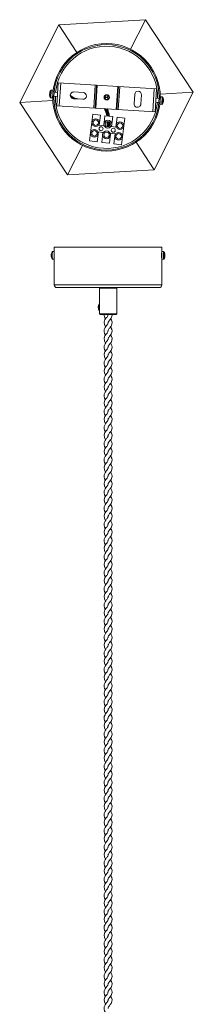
# Model space of a CAD drawing. Header units: millimetres. Extents: x -48 to 82, y -1411 to 58.
# Tile 2 of 2: x -48 to 81, y -675 to 58. Entities that reach past the tile are written whole.
import ezdxf

# ---------------------------------------------------------------- set-up
doc = ezdxf.new("R2010")
doc.units = ezdxf.units.MM

msp = doc.modelspace()

# ---------------------------------------------------------------- linework, layer by layer
at = {"color": 7, "linetype": 'Continuous', "lineweight": 15}
for p, q in [((-19.44, 54.02), (-48.47, -3.74)), ((45.09, 57.76), (-19.44, 54.02)), ((-5.9, 33.43), (-19.44, 54.02)), ((34.03, 35.74), (45.09, 57.76)), ((80.6, 3.74), (45.09, 57.76)), ((-19.8, 10.69), (-20.82, -6.28)), ((53.32, 6.26), (-19.8, 10.69)), ((-18, 10.58), (-19.03, -6.39)), ((6.63, -7.94), (7.65, 9.02)), ((8.65, 8.96), (7.62, -8)), ((9.15, 8.93), (8.12, -8.03)), ((23.35, -8.96), (24.37, 8.01)), ((23.84, -8.99), (24.87, 7.98)), ((25.87, 7.92), (24.84, -9.05)), ((-26.25, 2.19), (-26.09, 2.2)), ((-26.05, 2.9), (-26.21, 2.93)), ((-26.15, 1.24), (-26.16, 1.23)), ((-26, 3.87), (-25.99, 3.86)), ((-23.69, 5.21), (-25.04, 5.29)), ((-24.03, -0.38), (-23.69, 5.21)), ((-23.95, 0.92), (-23.92, 0.92)), ((-23.93, 0.42), (-23.93, 0.42)), ((-23.74, 3.91), (-23.77, 3.91)), ((-23.69, 4.41), (-23.69, 4.41)), ((-23.12, 0.87), (-20.4, 0.7)), ((-20.22, 3.7), (-22.94, 3.86)), ((-1.19, 3.55), (-8.18, 3.97)), ((37.05, 2.24), (36.62, -4.75)), ((41.61, -5.05), (42.04, 1.94)), ((50.5, -10.6), (51.52, 6.37)), ((51.57, -54.02), (80.6, 3.74)), ((52.29, -10.71), (53.32, 6.26)), ((56.16, 0.38), (55.82, -5.21)), ((56, 2.31), (80.6, 3.74)), ((57.51, 0.3), (56.16, 0.38)), ((-23.87, -2.31), (-48.47, -3.74)), ((-48.47, -3.74), (-12.96, -57.76)), ((-25.37, -0.3), (-24.03, -0.38)), ((-20.82, -6.28), (52.29, -10.71)), ((-8.48, -1.02), (-1.5, -1.44)), ((-6.01, -1), (-4.99, -1.23)), ((52.72, -3.72), (55.08, -3.86)), ((55.26, -0.87), (52.9, -0.73)), ((55.82, -5.21), (57.17, -5.29)), ((55.88, -3.91), (55.9, -3.91)), ((56.08, -0.92), (56.06, -0.92)), ((58.18, -3), (58.33, -3.03)), ((58.35, -2.78), (58.19, -2.76)), ((58.36, -2.09), (58.39, -2.09)), ((3.45, -32.4), (5.89, -12.55)), ((11.64, -13.26), (5.89, -12.55)), ((10.73, -20.7), (11.64, -13.26)), ((14.92, -13.66), (14, -21.1)), ((20.67, -14.37), (14.92, -13.66)), ((19.76, -21.81), (20.67, -14.37)), ((10.73, -20.7), (14, -21.1)), ((16.97, -21.79), (16.58, -21.56)), ((16.75, -21.37), (17.33, -21.3)), ((18.01, -21.4), (18.28, -21.55)), ((18.49, -21.32), (18.59, -18.73)), ((19.76, -21.81), (23.04, -22.21)), ((23.95, -14.77), (23.04, -22.21)), ((29.71, -15.47), (23.95, -14.77)), ((27.27, -35.33), (29.71, -15.47)), ((9.21, -33.11), (10.12, -25.67)), ((13.4, -26.07), (10.12, -25.67)), ((13.4, -26.07), (12.48, -33.51)), ((18.24, -34.22), (19.15, -26.77)), ((22.43, -27.18), (19.15, -26.77)), ((21.51, -34.62), (22.43, -27.18)), ((-1.89, -35.74), (-12.96, -57.76)), ((3.45, -32.4), (9.21, -33.11)), ((12.48, -33.51), (18.24, -34.22)), ((21.51, -34.62), (27.27, -35.33)), ((38.04, -33.43), (51.57, -54.02)), ((-12.96, -57.76), (51.57, -54.02)), ((-24.38, -115.02), (-24.37, -115.01)), ((-22.78, -114.82), (-24.05, -114.82)), ((-22.78, -111.57), (-22.78, -139.57)), ((-22.78, -111.57), (57.22, -111.57)), ((58.49, -114.82), (57.15, -114.82)), ((57.22, -114.82), (57.22, -111.57)), ((59.53, -117.15), (59.46, -117.16)), ((-24.05, -120.42), (-22.78, -120.42)), ((57.15, -120.42), (58.49, -120.42)), ((57.22, -139.57), (57.22, -120.42)), ((58.82, -120.24), (58.82, -120.23)), ((59.28, -117.82), (59.55, -117.84)), ((59.51, -118.09), (59.29, -118.06)), ((55.22, -141.57), (-20.78, -141.57)), ((10.77, -142.07), (10.77, -161.07)), ((23.67, -161.07), (23.67, -142.07)), ((23.17, -161.57), (11.27, -161.57))]:
    msp.add_line(p, q, dxfattribs=at)
at = {"color": 8, "linetype": 'Continuous', "lineweight": 15}
for p, q in [((-25.67, -0.11), (-25.35, 5.14)), ((-25.37, -0.3), (-25.04, 5.29)), ((57.51, 0.3), (57.17, -5.29)), ((57.8, 0.11), (57.49, -5.14)), ((-5.74, -1.07), (-5.12, -1.22)), ((18.04, -18.26), (18.01, -21.4)), ((18.49, -18.62), (18.4, -21.62)), ((-22.78, -139.57), (57.22, -139.57)), ((23.67, -142.07), (10.77, -142.07)), ((10.77, -161.07), (23.67, -161.07))]:
    msp.add_line(p, q, dxfattribs=at)
at = {"color": 7, "linetype": 'Continuous', "lineweight": 15, "flags": 128}
for points in [[(14.98, -0.92), (15.23, -0.44), (15.62, -0.11), (16.07, 0), (16.52, -0.11), (16.9, -0.44), (17.16, -0.93), (17.23, -1.22)], [(17.22, 1.2), (17.16, 0.93), (16.9, 0.44), (16.52, 0.11), (16.07, 0), (15.62, 0.11), (15.23, 0.44), (14.99, 0.9)], [(14.33, -8.41), (14.93, -9.39), (15, -9.56)], [(17.29, -10.01), (16.74, -8.66), (16.66, -8.55)], [(16.58, -18.05), (16.6, -18.72), (16.51, -21.48)], [(16.58, -21.56), (16.54, -21.53), (16.51, -21.5), (16.51, -21.47), (16.52, -21.44), (16.56, -21.42), (16.61, -21.4), (16.68, -21.38), (16.75, -21.37)], [(-22.79, -117.62), (-22.79, -117.05), (-22.78, -116.73)], [(-22.78, -118.51), (-22.79, -118.2), (-22.79, -117.62)], [(17.22, -167.82), (17.22, -167.88), (17.14, -168.23), (17.01, -168.51), (16.81, -168.85), (16.53, -169.26), (16.19, -169.71), (15.53, -170.55), (15, -171.32), (14.36, -172.8), (14.26, -174.34), (14.69, -175.74), (15.1, -176.46), (15.37, -176.82)], [(17.23, -161.82), (17.23, -161.75), (17.27, -161.57)], [(17.23, -173.82), (17.23, -173.75), (17.31, -173.4), (17.43, -173.12), (17.63, -172.78), (17.92, -172.37), (18.26, -171.92), (18.91, -171.08), (19.44, -170.31), (20.09, -168.84), (20.19, -167.29), (19.75, -165.89), (19.35, -165.18), (19.08, -164.81)], [(17.28, -167.82), (17.26, -167.53), (17.34, -167.32), (17.47, -167.05), (17.75, -166.61), (18.03, -166.23), (18.4, -165.74), (19.44, -164.31), (19.84, -163.55), (20.22, -162.05), (20.15, -161.57)], [(17.28, -179.82), (17.26, -179.53), (17.34, -179.32), (17.47, -179.05), (17.75, -178.61), (18.03, -178.23), (18.4, -177.74), (19.44, -176.31), (19.84, -175.55), (20.22, -174.05), (20.02, -172.55), (19.34, -171.16), (19.09, -170.82)], [(17.22, -179.82), (17.22, -179.88), (17.14, -180.23), (17.01, -180.51), (16.81, -180.85), (16.53, -181.26), (16.19, -181.71), (15.53, -182.55), (15, -183.32), (14.36, -184.8), (14.26, -186.34), (14.69, -187.74), (15.1, -188.46), (15.37, -188.82)], [(17.23, -185.82), (17.23, -185.75), (17.31, -185.4), (17.43, -185.12), (17.63, -184.78), (17.92, -184.37), (18.26, -183.92), (18.91, -183.08), (19.44, -182.31), (20.09, -180.84), (20.19, -179.29), (19.75, -177.89), (19.35, -177.18), (19.08, -176.81)], [(17.28, -191.82), (17.26, -191.53), (17.34, -191.32), (17.47, -191.05), (17.75, -190.61), (18.03, -190.23), (18.4, -189.74), (19.44, -188.31), (19.84, -187.55), (20.22, -186.05), (20.02, -184.55), (19.34, -183.16), (19.09, -182.82)], [(17.23, -197.82), (17.23, -197.75), (17.31, -197.4), (17.43, -197.12), (17.63, -196.78), (17.92, -196.37), (18.26, -195.92), (18.91, -195.08), (19.44, -194.31), (20.09, -192.84), (20.19, -191.29), (19.75, -189.89), (19.35, -189.18), (19.08, -188.81)], [(17.22, -191.82), (17.22, -191.88), (17.14, -192.23), (17.01, -192.51), (16.81, -192.85), (16.53, -193.26), (16.19, -193.71), (15.53, -194.55), (15, -195.32), (14.36, -196.8), (14.26, -198.34), (14.69, -199.74), (15.1, -200.46), (15.37, -200.82)], [(17.28, -203.82), (17.26, -203.53), (17.34, -203.32), (17.47, -203.05), (17.75, -202.61), (18.03, -202.23), (18.4, -201.74), (19.44, -200.31), (19.84, -199.55), (20.22, -198.05), (20.02, -196.55), (19.34, -195.16), (19.09, -194.82)], [(17.22, -203.82), (17.22, -203.88), (17.14, -204.23), (17.01, -204.51), (16.81, -204.85), (16.53, -205.26), (16.19, -205.71), (15.53, -206.55), (15, -207.32), (14.36, -208.8), (14.26, -210.34), (14.69, -211.74), (15.1, -212.46), (15.37, -212.82)], [(17.23, -209.82), (17.23, -209.75), (17.31, -209.4), (17.43, -209.12), (17.63, -208.78), (17.92, -208.37), (18.26, -207.92), (18.91, -207.08), (19.44, -206.31), (20.09, -204.84), (20.19, -203.29), (19.75, -201.89), (19.35, -201.18), (19.08, -200.81)], [(17.28, -215.82), (17.26, -215.53), (17.34, -215.32), (17.47, -215.05), (17.75, -214.61), (18.03, -214.23), (18.4, -213.74), (19.44, -212.31), (19.84, -211.55), (20.22, -210.05), (20.02, -208.55), (19.34, -207.16), (19.09, -206.82)], [(17.22, -215.82), (17.22, -215.88), (17.14, -216.23), (17.01, -216.51), (16.81, -216.85), (16.53, -217.26), (16.19, -217.71), (15.53, -218.55), (15, -219.32), (14.36, -220.8), (14.26, -222.34), (14.69, -223.74), (15.1, -224.46), (15.37, -224.82)], [(17.23, -221.82), (17.23, -221.75), (17.31, -221.4), (17.43, -221.12), (17.63, -220.78), (17.92, -220.37), (18.26, -219.92), (18.91, -219.08), (19.44, -218.31), (20.09, -216.84), (20.19, -215.29), (19.75, -213.89), (19.35, -213.18), (19.08, -212.81)], [(17.28, -227.82), (17.26, -227.53), (17.34, -227.32), (17.47, -227.05), (17.75, -226.61), (18.03, -226.23), (18.4, -225.74), (19.44, -224.31), (19.84, -223.55), (20.22, -222.05), (20.02, -220.55), (19.34, -219.16), (19.09, -218.82)], [(17.23, -233.82), (17.23, -233.75), (17.31, -233.4), (17.43, -233.12), (17.63, -232.78), (17.92, -232.37), (18.26, -231.92), (18.91, -231.08), (19.44, -230.31), (20.09, -228.84), (20.19, -227.29), (19.75, -225.89), (19.35, -225.18), (19.08, -224.81)], [(17.22, -227.82), (17.22, -227.88), (17.14, -228.23), (17.01, -228.51), (16.81, -228.85), (16.53, -229.26), (16.19, -229.71), (15.53, -230.55), (15, -231.32), (14.36, -232.8), (14.26, -234.34), (14.69, -235.74), (15.1, -236.46), (15.37, -236.82)], [(17.28, -239.82), (17.26, -239.53), (17.34, -239.32), (17.47, -239.05), (17.75, -238.61), (18.03, -238.23), (18.4, -237.74), (19.44, -236.31), (19.84, -235.55), (20.22, -234.05), (20.02, -232.55), (19.34, -231.16), (19.09, -230.82)], [(17.22, -239.82), (17.22, -239.88), (17.14, -240.23), (17.01, -240.51), (16.81, -240.85), (16.53, -241.26), (16.19, -241.71), (15.53, -242.55), (15, -243.32), (14.36, -244.8), (14.26, -246.34), (14.69, -247.74), (15.1, -248.46), (15.37, -248.82)], [(17.23, -245.82), (17.23, -245.75), (17.31, -245.4), (17.43, -245.12), (17.63, -244.78), (17.92, -244.37), (18.26, -243.92), (18.91, -243.08), (19.44, -242.31), (20.09, -240.84), (20.19, -239.29), (19.75, -237.89), (19.35, -237.18), (19.08, -236.81)], [(17.23, -257.82), (17.23, -257.75), (17.31, -257.4), (17.43, -257.12), (17.63, -256.78), (17.92, -256.37), (18.26, -255.92), (18.91, -255.08), (19.44, -254.31), (20.09, -252.84), (20.19, -251.29), (19.75, -249.89), (19.35, -249.18), (19.08, -248.81)], [(17.28, -251.82), (17.26, -251.53), (17.34, -251.32), (17.47, -251.05), (17.75, -250.61), (18.03, -250.23), (18.4, -249.74), (19.44, -248.31), (19.84, -247.55), (20.22, -246.05), (20.02, -244.55), (19.34, -243.16), (19.09, -242.82)], [(17.22, -251.82), (17.22, -251.88), (17.14, -252.23), (17.01, -252.51), (16.81, -252.85), (16.53, -253.26), (16.19, -253.71), (15.53, -254.55), (15, -255.32), (14.36, -256.8), (14.26, -258.34), (14.69, -259.74), (15.1, -260.46), (15.37, -260.82)], [(17.28, -263.82), (17.26, -263.53), (17.34, -263.32), (17.47, -263.05), (17.75, -262.61), (18.03, -262.23), (18.4, -261.74), (19.44, -260.31), (19.84, -259.55), (20.22, -258.05), (20.02, -256.55), (19.34, -255.16), (19.09, -254.82)], [(17.23, -269.82), (17.23, -269.75), (17.31, -269.4), (17.43, -269.12), (17.63, -268.78), (17.92, -268.37), (18.26, -267.92), (18.91, -267.08), (19.44, -266.31), (20.09, -264.84), (20.19, -263.29), (19.75, -261.89), (19.35, -261.18), (19.08, -260.81)], [(17.22, -263.82), (17.22, -263.88), (17.14, -264.23), (17.01, -264.51), (16.81, -264.85), (16.53, -265.26), (16.19, -265.71), (15.53, -266.55), (15, -267.32), (14.36, -268.8), (14.26, -270.34), (14.69, -271.74), (15.1, -272.46), (15.37, -272.82)], [(17.28, -275.82), (17.26, -275.53), (17.34, -275.32), (17.47, -275.05), (17.75, -274.61), (18.03, -274.23), (18.4, -273.74), (19.44, -272.31), (19.84, -271.55), (20.22, -270.05), (20.02, -268.55), (19.34, -267.16), (19.09, -266.82)], [(17.22, -275.82), (17.22, -275.88), (17.14, -276.23), (17.01, -276.51), (16.81, -276.85), (16.53, -277.26), (16.19, -277.71), (15.53, -278.55), (15, -279.32), (14.36, -280.8), (14.26, -282.34), (14.69, -283.74), (15.1, -284.46), (15.37, -284.82)], [(17.23, -281.82), (17.23, -281.75), (17.31, -281.4), (17.43, -281.12), (17.63, -280.78), (17.92, -280.37), (18.26, -279.92), (18.91, -279.08), (19.44, -278.31), (20.09, -276.84), (20.19, -275.29), (19.75, -273.89), (19.35, -273.18), (19.08, -272.81)], [(17.23, -293.82), (17.23, -293.75), (17.31, -293.4), (17.43, -293.12), (17.63, -292.78), (17.92, -292.37), (18.26, -291.92), (18.91, -291.08), (19.44, -290.31), (20.09, -288.84), (20.19, -287.29), (19.75, -285.89), (19.35, -285.18), (19.08, -284.81)], [(17.28, -287.82), (17.26, -287.53), (17.34, -287.32), (17.47, -287.05), (17.75, -286.61), (18.03, -286.23), (18.4, -285.74), (19.44, -284.31), (19.84, -283.55), (20.22, -282.05), (20.02, -280.55), (19.34, -279.16), (19.09, -278.82)], [(17.22, -287.82), (17.22, -287.88), (17.14, -288.23), (17.01, -288.51), (16.81, -288.85), (16.53, -289.26), (16.19, -289.71), (15.53, -290.55), (15, -291.32), (14.36, -292.8), (14.26, -294.34), (14.69, -295.74), (15.1, -296.46), (15.37, -296.82)], [(17.28, -299.82), (17.26, -299.53), (17.34, -299.32), (17.47, -299.05), (17.75, -298.61), (18.03, -298.23), (18.4, -297.74), (19.44, -296.31), (19.84, -295.55), (20.22, -294.05), (20.02, -292.55), (19.34, -291.16), (19.09, -290.82)], [(17.22, -299.82), (17.22, -299.88), (17.14, -300.23), (17.01, -300.51), (16.81, -300.85), (16.53, -301.26), (16.19, -301.71), (15.53, -302.55), (15, -303.32), (14.36, -304.8), (14.26, -306.34), (14.69, -307.74), (15.1, -308.46), (15.37, -308.82)], [(17.23, -305.82), (17.23, -305.75), (17.31, -305.4), (17.43, -305.12), (17.63, -304.78), (17.92, -304.37), (18.26, -303.92), (18.91, -303.08), (19.44, -302.31), (20.09, -300.84), (20.19, -299.29), (19.75, -297.89), (19.35, -297.18), (19.08, -296.81)], [(17.28, -311.82), (17.26, -311.53), (17.34, -311.32), (17.47, -311.05), (17.75, -310.61), (18.03, -310.23), (18.4, -309.74), (19.44, -308.31), (19.84, -307.55), (20.22, -306.05), (20.02, -304.55), (19.34, -303.16), (19.09, -302.82)], [(17.22, -311.82), (17.22, -311.88), (17.14, -312.23), (17.01, -312.51), (16.81, -312.85), (16.53, -313.26), (16.19, -313.71), (15.53, -314.55), (15, -315.32), (14.36, -316.8), (14.26, -318.34), (14.69, -319.74), (15.1, -320.46), (15.37, -320.82)], [(17.23, -317.82), (17.23, -317.75), (17.31, -317.4), (17.43, -317.12), (17.63, -316.78), (17.92, -316.37), (18.26, -315.92), (18.91, -315.08), (19.44, -314.31), (20.09, -312.84), (20.19, -311.29), (19.75, -309.89), (19.35, -309.18), (19.08, -308.81)], [(17.28, -323.82), (17.26, -323.53), (17.34, -323.32), (17.47, -323.05), (17.75, -322.61), (18.03, -322.23), (18.4, -321.74), (19.44, -320.31), (19.84, -319.55), (20.22, -318.05), (20.02, -316.55), (19.34, -315.16), (19.09, -314.82)], [(17.23, -329.82), (17.23, -329.75), (17.31, -329.4), (17.43, -329.12), (17.63, -328.78), (17.92, -328.37), (18.26, -327.92), (18.91, -327.08), (19.44, -326.31), (20.09, -324.84), (20.19, -323.29), (19.75, -321.89), (19.35, -321.18), (19.08, -320.81)], [(17.22, -323.82), (17.22, -323.88), (17.14, -324.23), (17.01, -324.51), (16.81, -324.85), (16.53, -325.26), (16.19, -325.71), (15.53, -326.55), (15, -327.32), (14.36, -328.8), (14.26, -330.34), (14.69, -331.74), (15.1, -332.46), (15.37, -332.82)], [(17.28, -335.82), (17.26, -335.53), (17.34, -335.32), (17.47, -335.05), (17.75, -334.61), (18.03, -334.23), (18.4, -333.74), (19.44, -332.31), (19.84, -331.55), (20.22, -330.05), (20.02, -328.55), (19.34, -327.16), (19.09, -326.82)], [(17.22, -335.82), (17.22, -335.88), (17.14, -336.23), (17.01, -336.51), (16.81, -336.85), (16.53, -337.26), (16.19, -337.71), (15.53, -338.55), (15, -339.32), (14.36, -340.8), (14.26, -342.34), (14.69, -343.74), (15.1, -344.46), (15.37, -344.82)], [(17.23, -341.82), (17.23, -341.75), (17.31, -341.4), (17.43, -341.12), (17.63, -340.78), (17.92, -340.37), (18.26, -339.92), (18.91, -339.08), (19.44, -338.31), (20.09, -336.84), (20.19, -335.29), (19.75, -333.89), (19.35, -333.18), (19.08, -332.81)], [(17.28, -347.82), (17.26, -347.53), (17.34, -347.32), (17.47, -347.05), (17.75, -346.61), (18.03, -346.23), (18.4, -345.74), (19.44, -344.31), (19.84, -343.55), (20.22, -342.05), (20.02, -340.55), (19.34, -339.16), (19.09, -338.82)], [(17.22, -347.82), (17.22, -347.88), (17.14, -348.23), (17.01, -348.51), (16.81, -348.85), (16.53, -349.26), (16.19, -349.71), (15.53, -350.55), (15, -351.32), (14.36, -352.8), (14.26, -354.34), (14.69, -355.74), (15.1, -356.46), (15.37, -356.82)], [(17.23, -353.82), (17.23, -353.75), (17.31, -353.4), (17.43, -353.12), (17.63, -352.78), (17.92, -352.37), (18.26, -351.92), (18.91, -351.08), (19.44, -350.31), (20.09, -348.84), (20.19, -347.29), (19.75, -345.89), (19.35, -345.18), (19.08, -344.81)], [(17.28, -359.82), (17.26, -359.53), (17.34, -359.32), (17.47, -359.05), (17.75, -358.61), (18.03, -358.23), (18.4, -357.74), (19.44, -356.31), (19.84, -355.55), (20.22, -354.05), (20.02, -352.55), (19.34, -351.16), (19.09, -350.82)], [(17.23, -365.82), (17.23, -365.75), (17.31, -365.4), (17.43, -365.12), (17.63, -364.78), (17.92, -364.37), (18.26, -363.92), (18.91, -363.08), (19.44, -362.31), (20.09, -360.84), (20.19, -359.29), (19.75, -357.89), (19.35, -357.18), (19.08, -356.81)], [(17.22, -359.82), (17.22, -359.88), (17.14, -360.23), (17.01, -360.51), (16.81, -360.85), (16.53, -361.26), (16.19, -361.71), (15.53, -362.55), (15, -363.32), (14.36, -364.8), (14.26, -366.34), (14.69, -367.74), (15.1, -368.46), (15.37, -368.82)], [(17.28, -371.82), (17.26, -371.53), (17.34, -371.32), (17.47, -371.05), (17.75, -370.61), (18.03, -370.23), (18.4, -369.74), (19.44, -368.31), (19.84, -367.55), (20.22, -366.05), (20.02, -364.55), (19.34, -363.16), (19.09, -362.82)], [(17.22, -371.82), (17.22, -371.88), (17.14, -372.23), (17.01, -372.51), (16.81, -372.85), (16.53, -373.26), (16.19, -373.71), (15.53, -374.55), (15, -375.32), (14.36, -376.8), (14.26, -378.34), (14.69, -379.74), (15.1, -380.46), (15.37, -380.82)], [(17.23, -377.82), (17.23, -377.75), (17.31, -377.4), (17.43, -377.12), (17.63, -376.78), (17.92, -376.37), (18.26, -375.92), (18.91, -375.08), (19.44, -374.31), (20.09, -372.84), (20.19, -371.29), (19.75, -369.89), (19.35, -369.18), (19.08, -368.81)], [(17.23, -389.82), (17.23, -389.75), (17.31, -389.4), (17.43, -389.12), (17.63, -388.78), (17.92, -388.37), (18.26, -387.92), (18.91, -387.08), (19.44, -386.31), (20.09, -384.84), (20.19, -383.29), (19.75, -381.89), (19.35, -381.18), (19.08, -380.81)], [(17.28, -383.82), (17.26, -383.53), (17.34, -383.32), (17.47, -383.05), (17.75, -382.61), (18.03, -382.23), (18.4, -381.74), (19.44, -380.31), (19.84, -379.55), (20.22, -378.05), (20.02, -376.55), (19.34, -375.16), (19.09, -374.82)], [(17.22, -383.82), (17.22, -383.88), (17.14, -384.23), (17.01, -384.51), (16.81, -384.85), (16.53, -385.26), (16.19, -385.71), (15.53, -386.55), (15, -387.32), (14.36, -388.8), (14.26, -390.34), (14.69, -391.74), (15.1, -392.46), (15.37, -392.82)], [(17.28, -395.82), (17.26, -395.53), (17.34, -395.32), (17.47, -395.05), (17.75, -394.61), (18.03, -394.23), (18.4, -393.74), (19.44, -392.31), (19.84, -391.55), (20.22, -390.05), (20.02, -388.55), (19.34, -387.16), (19.09, -386.82)], [(17.23, -401.82), (17.23, -401.75), (17.31, -401.4), (17.43, -401.12), (17.63, -400.78), (17.92, -400.37), (18.26, -399.92), (18.91, -399.08), (19.44, -398.31), (20.09, -396.84), (20.19, -395.29), (19.75, -393.89), (19.35, -393.18), (19.08, -392.81)], [(17.22, -395.82), (17.22, -395.88), (17.14, -396.23), (17.01, -396.51), (16.81, -396.85), (16.53, -397.26), (16.19, -397.71), (15.53, -398.55), (15, -399.32), (14.36, -400.8), (14.26, -402.34), (14.69, -403.74), (15.1, -404.46), (15.37, -404.82)], [(17.28, -407.82), (17.26, -407.53), (17.34, -407.32), (17.47, -407.05), (17.75, -406.61), (18.03, -406.23), (18.4, -405.74), (19.44, -404.31), (19.84, -403.55), (20.22, -402.05), (20.02, -400.55), (19.34, -399.16), (19.09, -398.82)], [(17.22, -407.82), (17.22, -407.88), (17.14, -408.23), (17.01, -408.51), (16.81, -408.85), (16.53, -409.26), (16.19, -409.71), (15.53, -410.55), (15, -411.32), (14.36, -412.8), (14.26, -414.34), (14.69, -415.74), (15.1, -416.46), (15.37, -416.82)], [(17.23, -413.82), (17.23, -413.75), (17.31, -413.4), (17.43, -413.12), (17.63, -412.78), (17.92, -412.37), (18.26, -411.92), (18.91, -411.08), (19.44, -410.31), (20.09, -408.84), (20.19, -407.29), (19.75, -405.89), (19.35, -405.18), (19.08, -404.81)], [(17.23, -425.82), (17.23, -425.75), (17.31, -425.4), (17.43, -425.12), (17.63, -424.78), (17.92, -424.37), (18.26, -423.92), (18.91, -423.08), (19.44, -422.31), (20.09, -420.84), (20.19, -419.29), (19.75, -417.89), (19.35, -417.18), (19.08, -416.81)], [(17.28, -419.82), (17.26, -419.53), (17.34, -419.32), (17.47, -419.05), (17.75, -418.61), (18.03, -418.23), (18.4, -417.74), (19.44, -416.31), (19.84, -415.55), (20.22, -414.05), (20.02, -412.55), (19.34, -411.16), (19.09, -410.82)], [(17.22, -419.82), (17.22, -419.88), (17.14, -420.23), (17.01, -420.51), (16.81, -420.85), (16.53, -421.26), (16.19, -421.71), (15.53, -422.55), (15, -423.32), (14.36, -424.8), (14.26, -426.34), (14.69, -427.74), (15.1, -428.46), (15.37, -428.82)], [(17.28, -431.82), (17.26, -431.53), (17.34, -431.32), (17.47, -431.05), (17.75, -430.61), (18.03, -430.23), (18.4, -429.74), (19.44, -428.31), (19.84, -427.55), (20.22, -426.05), (20.02, -424.55), (19.34, -423.16), (19.09, -422.82)], [(17.22, -431.82), (17.22, -431.88), (17.14, -432.23), (17.01, -432.51), (16.81, -432.85), (16.53, -433.26), (16.19, -433.71), (15.53, -434.55), (15, -435.32), (14.36, -436.8), (14.26, -438.34), (14.69, -439.74), (15.1, -440.46), (15.37, -440.82)], [(17.23, -437.82), (17.23, -437.75), (17.31, -437.4), (17.43, -437.12), (17.63, -436.78), (17.92, -436.37), (18.26, -435.92), (18.91, -435.08), (19.44, -434.31), (20.09, -432.84), (20.19, -431.29), (19.75, -429.89), (19.35, -429.18), (19.08, -428.81)], [(17.28, -443.82), (17.26, -443.53), (17.34, -443.32), (17.47, -443.05), (17.75, -442.61), (18.03, -442.23), (18.4, -441.74), (19.44, -440.31), (19.84, -439.55), (20.22, -438.05), (20.02, -436.55), (19.34, -435.16), (19.09, -434.82)], [(17.22, -443.82), (17.22, -443.88), (17.14, -444.23), (17.01, -444.51), (16.81, -444.85), (16.53, -445.26), (16.19, -445.71), (15.53, -446.55), (15, -447.32), (14.36, -448.8), (14.26, -450.34), (14.69, -451.74), (15.1, -452.46), (15.37, -452.82)], [(17.23, -449.82), (17.23, -449.75), (17.31, -449.4), (17.43, -449.12), (17.63, -448.78), (17.92, -448.37), (18.26, -447.92), (18.91, -447.08), (19.44, -446.31), (20.09, -444.84), (20.19, -443.29), (19.75, -441.89), (19.35, -441.18), (19.08, -440.81)], [(17.28, -455.82), (17.26, -455.53), (17.34, -455.32), (17.47, -455.05), (17.75, -454.61), (18.03, -454.23), (18.4, -453.74), (19.44, -452.31), (19.84, -451.55), (20.22, -450.05), (20.02, -448.55), (19.34, -447.16), (19.09, -446.82)], [(17.23, -461.82), (17.23, -461.75), (17.31, -461.4), (17.43, -461.12), (17.63, -460.78), (17.92, -460.37), (18.26, -459.92), (18.91, -459.08), (19.44, -458.31), (20.09, -456.84), (20.19, -455.29), (19.75, -453.89), (19.35, -453.18), (19.08, -452.81)], [(17.22, -455.82), (17.22, -455.88), (17.14, -456.23), (17.01, -456.51), (16.81, -456.85), (16.53, -457.26), (16.19, -457.71), (15.53, -458.55), (15, -459.32), (14.36, -460.8), (14.26, -462.34), (14.69, -463.74), (15.1, -464.46), (15.37, -464.82)], [(17.28, -467.82), (17.26, -467.53), (17.34, -467.32), (17.47, -467.05), (17.75, -466.61), (18.03, -466.23), (18.4, -465.74), (19.44, -464.31), (19.84, -463.55), (20.22, -462.05), (20.02, -460.55), (19.34, -459.16), (19.09, -458.82)], [(17.22, -467.82), (17.22, -467.88), (17.14, -468.23), (17.01, -468.51), (16.81, -468.85), (16.53, -469.26), (16.19, -469.71), (15.53, -470.55), (15, -471.32), (14.36, -472.8), (14.26, -474.34), (14.69, -475.74), (15.1, -476.46), (15.37, -476.82)], [(17.23, -473.82), (17.23, -473.75), (17.31, -473.4), (17.43, -473.12), (17.63, -472.78), (17.92, -472.37), (18.26, -471.92), (18.91, -471.08), (19.44, -470.31), (20.09, -468.84), (20.19, -467.29), (19.75, -465.89), (19.35, -465.18), (19.08, -464.81)], [(17.28, -479.82), (17.26, -479.53), (17.34, -479.32), (17.47, -479.05), (17.75, -478.61), (18.03, -478.23), (18.4, -477.74), (19.44, -476.31), (19.84, -475.55), (20.22, -474.05), (20.02, -472.55), (19.34, -471.16), (19.09, -470.82)], [(17.22, -479.82), (17.22, -479.88), (17.14, -480.23), (17.01, -480.51), (16.81, -480.85), (16.53, -481.26), (16.19, -481.71), (15.53, -482.55), (15, -483.32), (14.36, -484.8), (14.26, -486.34), (14.69, -487.74), (15.1, -488.46), (15.37, -488.82)], [(17.23, -485.82), (17.23, -485.75), (17.31, -485.4), (17.43, -485.12), (17.63, -484.78), (17.92, -484.37), (18.26, -483.92), (18.91, -483.08), (19.44, -482.31), (20.09, -480.84), (20.19, -479.29), (19.75, -477.89), (19.35, -477.18), (19.08, -476.81)], [(17.28, -491.82), (17.26, -491.53), (17.34, -491.32), (17.47, -491.05), (17.75, -490.61), (18.03, -490.23), (18.4, -489.74), (19.44, -488.31), (19.84, -487.55), (20.22, -486.05), (20.02, -484.55), (19.34, -483.16), (19.09, -482.82)], [(17.23, -497.82), (17.23, -497.75), (17.31, -497.4), (17.43, -497.12), (17.63, -496.78), (17.92, -496.37), (18.26, -495.92), (18.91, -495.08), (19.44, -494.31), (20.09, -492.84), (20.19, -491.29), (19.75, -489.89), (19.35, -489.18), (19.08, -488.81)], [(17.22, -491.82), (17.22, -491.88), (17.14, -492.23), (17.01, -492.51), (16.81, -492.85), (16.53, -493.26), (16.19, -493.71), (15.53, -494.55), (15, -495.32), (14.36, -496.8), (14.26, -498.34), (14.69, -499.74), (15.1, -500.46), (15.37, -500.82)], [(17.28, -503.82), (17.26, -503.53), (17.34, -503.32), (17.47, -503.05), (17.75, -502.61), (18.03, -502.23), (18.4, -501.74), (19.44, -500.31), (19.84, -499.55), (20.22, -498.05), (20.02, -496.55), (19.34, -495.16), (19.09, -494.82)], [(17.22, -503.82), (17.22, -503.88), (17.14, -504.23), (17.01, -504.51), (16.81, -504.85), (16.53, -505.26), (16.19, -505.71), (15.53, -506.55), (15, -507.32), (14.36, -508.8), (14.26, -510.34), (14.69, -511.74), (15.1, -512.46), (15.37, -512.82)], [(17.23, -509.82), (17.23, -509.75), (17.31, -509.4), (17.43, -509.12), (17.63, -508.78), (17.92, -508.37), (18.26, -507.92), (18.91, -507.08), (19.44, -506.31), (20.09, -504.84), (20.19, -503.29), (19.75, -501.89), (19.35, -501.18), (19.08, -500.81)], [(17.28, -515.82), (17.26, -515.53), (17.34, -515.32), (17.47, -515.05), (17.75, -514.61), (18.03, -514.23), (18.4, -513.74), (19.44, -512.31), (19.84, -511.55), (20.22, -510.05), (20.02, -508.55), (19.34, -507.16), (19.09, -506.82)], [(17.22, -515.82), (17.22, -515.88), (17.14, -516.23), (17.01, -516.51), (16.81, -516.85), (16.53, -517.26), (16.19, -517.71), (15.53, -518.55), (15, -519.32), (14.36, -520.8), (14.26, -522.34), (14.69, -523.74), (15.1, -524.46), (15.37, -524.82)], [(17.23, -521.82), (17.23, -521.75), (17.31, -521.4), (17.43, -521.12), (17.63, -520.78), (17.92, -520.37), (18.26, -519.92), (18.91, -519.08), (19.44, -518.31), (20.09, -516.84), (20.19, -515.29), (19.75, -513.89), (19.35, -513.18), (19.08, -512.81)], [(17.28, -527.82), (17.26, -527.53), (17.34, -527.32), (17.47, -527.05), (17.75, -526.61), (18.03, -526.23), (18.4, -525.74), (19.44, -524.31), (19.84, -523.55), (20.22, -522.05), (20.02, -520.55), (19.34, -519.16), (19.09, -518.82)], [(17.23, -533.82), (17.23, -533.75), (17.31, -533.4), (17.43, -533.12), (17.63, -532.78), (17.92, -532.37), (18.26, -531.92), (18.91, -531.08), (19.44, -530.31), (20.09, -528.84), (20.19, -527.29), (19.75, -525.89), (19.35, -525.18), (19.08, -524.81)], [(17.22, -527.82), (17.22, -527.88), (17.14, -528.23), (17.01, -528.51), (16.81, -528.85), (16.53, -529.26), (16.19, -529.71), (15.53, -530.55), (15, -531.32), (14.36, -532.8), (14.26, -534.34), (14.69, -535.74), (15.1, -536.46), (15.37, -536.82)], [(17.28, -539.82), (17.26, -539.53), (17.34, -539.32), (17.47, -539.05), (17.75, -538.61), (18.03, -538.23), (18.4, -537.74), (19.44, -536.31), (19.84, -535.55), (20.22, -534.05), (20.02, -532.55), (19.34, -531.16), (19.09, -530.82)], [(17.22, -539.82), (17.22, -539.88), (17.14, -540.23), (17.01, -540.51), (16.81, -540.85), (16.53, -541.26), (16.19, -541.71), (15.53, -542.55), (15, -543.32), (14.36, -544.8), (14.26, -546.34), (14.69, -547.74), (15.1, -548.46), (15.37, -548.82)], [(17.23, -545.82), (17.23, -545.75), (17.31, -545.4), (17.43, -545.12), (17.63, -544.78), (17.92, -544.37), (18.26, -543.92), (18.91, -543.08), (19.44, -542.31), (20.09, -540.84), (20.19, -539.29), (19.75, -537.89), (19.35, -537.18), (19.08, -536.81)], [(17.23, -557.82), (17.23, -557.75), (17.31, -557.4), (17.43, -557.12), (17.63, -556.78), (17.92, -556.37), (18.26, -555.92), (18.91, -555.08), (19.44, -554.31), (20.09, -552.84), (20.19, -551.29), (19.75, -549.89), (19.35, -549.18), (19.08, -548.81)], [(17.28, -551.82), (17.26, -551.53), (17.34, -551.32), (17.47, -551.05), (17.75, -550.61), (18.03, -550.23), (18.4, -549.74), (19.44, -548.31), (19.84, -547.55), (20.22, -546.05), (20.02, -544.55), (19.34, -543.16), (19.09, -542.82)], [(17.22, -551.82), (17.22, -551.88), (17.14, -552.23), (17.01, -552.51), (16.81, -552.85), (16.53, -553.26), (16.19, -553.71), (15.53, -554.55), (15, -555.32), (14.36, -556.8), (14.26, -558.34), (14.69, -559.74), (15.1, -560.46), (15.37, -560.82)], [(17.28, -563.82), (17.26, -563.53), (17.34, -563.32), (17.47, -563.05), (17.75, -562.61), (18.03, -562.23), (18.4, -561.74), (19.44, -560.31), (19.84, -559.55), (20.22, -558.05), (20.02, -556.55), (19.34, -555.16), (19.09, -554.82)], [(17.22, -563.82), (17.22, -563.88), (17.14, -564.23), (17.01, -564.51), (16.81, -564.85), (16.53, -565.26), (16.19, -565.71), (15.53, -566.55), (15, -567.32), (14.36, -568.8), (14.26, -570.34), (14.69, -571.74), (15.1, -572.46), (15.37, -572.82)], [(17.23, -569.82), (17.23, -569.75), (17.31, -569.4), (17.43, -569.12), (17.63, -568.78), (17.92, -568.37), (18.26, -567.92), (18.91, -567.08), (19.44, -566.31), (20.09, -564.84), (20.19, -563.29), (19.75, -561.89), (19.35, -561.18), (19.08, -560.81)], [(17.28, -575.82), (17.26, -575.53), (17.34, -575.32), (17.47, -575.05), (17.75, -574.61), (18.03, -574.23), (18.4, -573.74), (19.44, -572.31), (19.84, -571.55), (20.22, -570.05), (20.02, -568.55), (19.34, -567.16), (19.09, -566.82)], [(17.22, -575.82), (17.22, -575.88), (17.14, -576.23), (17.01, -576.51), (16.81, -576.85), (16.53, -577.26), (16.19, -577.71), (15.53, -578.55), (15, -579.32), (14.36, -580.8), (14.26, -582.34), (14.69, -583.74), (15.1, -584.46), (15.37, -584.82)], [(17.23, -581.82), (17.23, -581.75), (17.31, -581.4), (17.43, -581.12), (17.63, -580.78), (17.92, -580.37), (18.26, -579.92), (18.91, -579.08), (19.44, -578.31), (20.09, -576.84), (20.19, -575.29), (19.75, -573.89), (19.35, -573.18), (19.08, -572.81)], [(17.23, -593.82), (17.23, -593.75), (17.31, -593.4), (17.43, -593.12), (17.63, -592.78), (17.92, -592.37), (18.26, -591.92), (18.91, -591.08), (19.44, -590.31), (20.09, -588.84), (20.19, -587.29), (19.75, -585.89), (19.35, -585.18), (19.08, -584.81)], [(17.28, -587.82), (17.26, -587.53), (17.34, -587.32), (17.47, -587.05), (17.75, -586.61), (18.03, -586.23), (18.4, -585.74), (19.44, -584.31), (19.84, -583.55), (20.22, -582.05), (20.02, -580.55), (19.34, -579.16), (19.09, -578.82)], [(17.22, -587.82), (17.22, -587.88), (17.14, -588.23), (17.01, -588.51), (16.81, -588.85), (16.53, -589.26), (16.19, -589.71), (15.53, -590.55), (15, -591.32), (14.36, -592.8), (14.26, -594.34), (14.69, -595.74), (15.1, -596.46), (15.37, -596.82)], [(17.28, -599.82), (17.26, -599.53), (17.34, -599.32), (17.47, -599.05), (17.75, -598.61), (18.03, -598.23), (18.4, -597.74), (19.44, -596.31), (19.84, -595.55), (20.22, -594.05), (20.02, -592.55), (19.34, -591.16), (19.09, -590.82)], [(17.22, -599.82), (17.22, -599.88), (17.14, -600.23), (17.01, -600.51), (16.81, -600.85), (16.53, -601.26), (16.19, -601.71), (15.53, -602.55), (15, -603.32), (14.36, -604.8), (14.26, -606.34), (14.69, -607.74), (15.1, -608.46), (15.37, -608.82)], [(17.23, -605.82), (17.23, -605.75), (17.31, -605.4), (17.43, -605.12), (17.63, -604.78), (17.92, -604.37), (18.26, -603.92), (18.91, -603.08), (19.44, -602.31), (20.09, -600.84), (20.19, -599.29), (19.75, -597.89), (19.35, -597.18), (19.08, -596.81)], [(17.28, -611.82), (17.26, -611.53), (17.34, -611.32), (17.47, -611.05), (17.75, -610.61), (18.03, -610.23), (18.4, -609.74), (19.44, -608.31), (19.84, -607.55), (20.22, -606.05), (20.02, -604.55), (19.34, -603.16), (19.09, -602.82)], [(17.22, -611.82), (17.22, -611.88), (17.14, -612.23), (17.01, -612.51), (16.81, -612.85), (16.53, -613.26), (16.19, -613.71), (15.53, -614.55), (15, -615.32), (14.36, -616.8), (14.26, -618.34), (14.69, -619.74), (15.1, -620.46), (15.37, -620.82)], [(17.23, -617.82), (17.23, -617.75), (17.31, -617.4), (17.43, -617.12), (17.63, -616.78), (17.92, -616.37), (18.26, -615.92), (18.91, -615.08), (19.44, -614.31), (20.09, -612.84), (20.19, -611.29), (19.75, -609.89), (19.35, -609.18), (19.08, -608.81)], [(17.28, -623.82), (17.26, -623.53), (17.34, -623.32), (17.47, -623.05), (17.75, -622.61), (18.03, -622.23), (18.4, -621.74), (19.44, -620.31), (19.84, -619.55), (20.22, -618.05), (20.02, -616.55), (19.34, -615.16), (19.09, -614.82)], [(17.23, -629.82), (17.23, -629.75), (17.31, -629.4), (17.43, -629.12), (17.63, -628.78), (17.92, -628.37), (18.26, -627.92), (18.91, -627.08), (19.44, -626.31), (20.09, -624.84), (20.19, -623.29), (19.75, -621.89), (19.35, -621.18), (19.08, -620.81)], [(17.22, -623.82), (17.22, -623.88), (17.14, -624.23), (17.01, -624.51), (16.81, -624.85), (16.53, -625.26), (16.19, -625.71), (15.53, -626.55), (15, -627.32), (14.36, -628.8), (14.26, -630.34), (14.69, -631.74), (15.1, -632.46), (15.37, -632.82)], [(17.28, -635.82), (17.26, -635.53), (17.34, -635.32), (17.47, -635.05), (17.75, -634.61), (18.03, -634.23), (18.4, -633.74), (19.44, -632.31), (19.84, -631.55), (20.22, -630.05), (20.02, -628.55), (19.34, -627.16), (19.09, -626.82)], [(17.22, -635.82), (17.22, -635.88), (17.14, -636.23), (17.01, -636.51), (16.81, -636.85), (16.53, -637.26), (16.19, -637.71), (15.53, -638.55), (15, -639.32), (14.36, -640.8), (14.26, -642.34), (14.69, -643.74), (15.1, -644.46), (15.37, -644.82)], [(17.23, -641.82), (17.23, -641.75), (17.31, -641.4), (17.43, -641.12), (17.63, -640.78), (17.92, -640.37), (18.26, -639.92), (18.91, -639.08), (19.44, -638.31), (20.09, -636.84), (20.19, -635.29), (19.75, -633.89), (19.35, -633.18), (19.08, -632.81)], [(17.28, -647.82), (17.26, -647.53), (17.34, -647.32), (17.47, -647.05), (17.75, -646.61), (18.03, -646.23), (18.4, -645.74), (19.44, -644.31), (19.84, -643.55), (20.22, -642.05), (20.02, -640.55), (19.34, -639.16), (19.09, -638.82)], [(17.22, -647.82), (17.22, -647.88), (17.14, -648.23), (17.01, -648.51), (16.81, -648.85), (16.53, -649.26), (16.19, -649.71), (15.53, -650.55), (15, -651.32), (14.36, -652.8), (14.26, -654.34), (14.69, -655.74), (15.1, -656.46), (15.37, -656.82)], [(17.23, -653.82), (17.23, -653.75), (17.31, -653.4), (17.43, -653.12), (17.63, -652.78), (17.92, -652.37), (18.26, -651.92), (18.91, -651.08), (19.44, -650.31), (20.09, -648.84), (20.19, -647.29), (19.75, -645.89), (19.35, -645.18), (19.08, -644.81)], [(17.28, -659.82), (17.26, -659.53), (17.34, -659.32), (17.47, -659.05), (17.75, -658.61), (18.03, -658.23), (18.4, -657.74), (19.44, -656.31), (19.84, -655.55), (20.22, -654.05), (20.02, -652.55), (19.34, -651.16), (19.09, -650.82)], [(17.23, -665.82), (17.23, -665.75), (17.31, -665.4), (17.43, -665.12), (17.63, -664.78), (17.92, -664.37), (18.26, -663.92), (18.91, -663.08), (19.44, -662.31), (20.09, -660.84), (20.19, -659.29), (19.75, -657.89), (19.35, -657.18), (19.08, -656.81)], [(17.22, -659.82), (17.22, -659.88), (17.14, -660.23), (17.01, -660.51), (16.81, -660.85), (16.53, -661.26), (16.19, -661.71), (15.53, -662.55), (15, -663.32), (14.36, -664.8), (14.26, -666.34), (14.69, -667.74), (15.1, -668.46), (15.37, -668.82)], [(17.28, -671.82), (17.26, -671.53), (17.34, -671.32), (17.47, -671.05), (17.75, -670.61), (18.03, -670.23), (18.4, -669.74), (19.44, -668.31), (19.84, -667.55), (20.22, -666.05), (20.02, -664.55), (19.34, -663.16), (19.09, -662.82)], [(17.22, -671.82), (17.22, -671.88), (17.14, -672.23), (17.01, -672.51), (16.81, -672.85), (16.53, -673.26), (16.19, -673.71), (15.53, -674.55), (15, -675.32), (14.36, -676.8), (14.26, -678.34), (14.69, -679.74), (15.1, -680.46), (15.37, -680.82)], [(17.23, -677.82), (17.23, -677.75), (17.31, -677.4), (17.43, -677.12), (17.63, -676.78), (17.92, -676.37), (18.26, -675.92), (18.91, -675.08), (19.44, -674.31), (20.09, -672.84), (20.19, -671.29), (19.75, -669.89), (19.35, -669.18), (19.08, -668.81)]]:
    msp.add_lwpolyline(points, dxfattribs=at)
at = {"color": 8, "linetype": 'Continuous', "lineweight": 15, "flags": 128}
for points in [[(16.79, -18), (16.8, -18.13), (16.75, -21.37)], [(17.34, -18.01), (17.35, -18.06), (17.33, -21.3)], [(58.82, -115.01), (58.8, -114.99), (58.75, -115.15)]]:
    msp.add_lwpolyline(points, dxfattribs=at)
at = {"color": 7, "linetype": 'Continuous', "lineweight": 15}
for centre, radius in [((16.07, 0), 40), ((16.07, 0), 39.2), ((16.25, -0.01), 1.95), ((16.25, -0.01), 1.56), ((8.03, -18.86), 2.9), ((8.03, -18.86), 2), ((12.06, -23.38), 1.5), ((17.07, -19.97), 2.9), ((17.07, -19.97), 2), ((26.1, -21.08), 2.9), ((26.1, -21.08), 2), ((7.06, -26.8), 2.9), ((7.06, -26.8), 2), ((16.09, -27.91), 2.9), ((16.09, -27.91), 2), ((21.09, -24.49), 1.5), ((25.12, -29.02), 2.9), ((25.12, -29.02), 2)]:
    msp.add_circle(centre, radius, dxfattribs=at)
at = {"color": 8, "linetype": 'Continuous', "lineweight": 15}
for centre, radius, start, end in [((16.07, 0), 38, 358.79985, 174.27532), ((16.07, 0), 38, 178.79985, 354.27532), ((-5.93, 5.43), 6.63, 223.98908, 260.10467), ((2.79, -15.67), 13.67, 7.71293, 32.05131), ((4.69, -15.79), 12.26, 8.92301, 36.95765), ((6.39, -15.49), 11.25, 7.70984, 38.67674), ((7.03, -14.97), 11.13, 4.74157, 35.45008), ((-10.23, -117.07), 14.29, 171.75314, 182.22356), ((-15.51, -116.74), 8.75, 167.32299, 185.7648), ((76.93, -117.45), 18.33, 172.81862, 188.76684), ((-10.92, -118.19), 13.6, 177.59669, 188.64851), ((-13.53, -118.38), 10.72, 175.93606, 190.97616)]:
    msp.add_arc(centre, radius, start, end, dxfattribs=at)
at = {"color": 7, "linetype": 'Continuous', "lineweight": 15}
for centre, radius, start, end in [((-21.23, 2.26), 5.02, 180.72687, 191.70588), ((-21.23, 2.26), 5.02, 161.36929, 172.3483), ((-21.26, 2.26), 5, 191.86998, 208.26388), ((-20.32, 2.2), 5.77, 173.05767, 180.0175), ((-21.26, 2.26), 5, 144.81129, 161.20519), ((-25.06, 4.93), 0.36, 86.53759, 144.81129), ((-8.33, 1.48), 2.5, 86.53759, 266.53759), ((-4.38, 7.84), 9.02, 224.33017, 261.31229), ((-1.35, 1.05), 2.5, 266.53759, 86.53759), ((39.54, 2.09), 2.5, 356.53759, 176.53759), ((57.49, -0.06), 0.36, 28.26388, 86.53759), ((53.4, -2.26), 5, 8.52771, 28.26388), ((-25.35, 0.06), 0.36, 208.26388, 266.53759), ((39.12, -4.9), 2.5, 176.53759, 356.53759), ((57.19, -4.93), 0.36, 266.53759, 324.81129), ((53.4, -2.26), 5, 324.81129, 344.54746), ((53.11, -2.7), 5.08, 352.82982, 0.24535), ((57.65, -2.82), 0.716, 314.91768, 343.26006), ((57.51, -2.09), 0.9, 319.15702, 343.46379), ((54, -2.43), 4.37, 344.5511, 352.06738), ((57.6, -1.28), 0.691, 346.46077, 6.6144), ((53.84, -2.42), 4.54, 1.01858, 12.52341), ((54.03, -2.17), 4.37, 1.00316, 12.80465), ((57.55, -2.9), 0.81, 8.90948, 25.4396), ((53.9, -2.16), 4.49, 348.87524, 352.08383), ((0.23, -16.16), 16.17, 8.29878, 24.08237), ((3.42, -15.65), 14.98, 6.03325, 22.12255), ((17.48, -20.59), 1.3, 246.50943, 277.3173), ((17.5, -22.59), 1.3, 66.50943, 97.3173), ((-20.11, -117.62), 5, 164.7654, 175.79114), ((-20.11, -117.62), 5, 148.44359, 164.73044), ((-24.07, -115.17), 0.343, 85.53449, 161.64021), ((-1.2, -117.18), 21.68, 174.47896, 181.16335), ((73.84, -117.62), 16.93, 170.47818, 189.52182), ((75.19, -117.62), 16.93, 170.47915, 189.52024), ((54.55, -117.62), 5, 5.74945, 31.55641), ((58.53, -116.26), 0.821, 342.09345, 359.25542), ((54.89, -117.87), 4.63, 5.7155, 17.03556), ((55.15, -117.59), 4.4, 5.76358, 17.52117), ((-24.9, -116.4), 0.878, 257.28905, 264.17271), ((-24.9, -118.85), 0.878, 95.82729, 102.71095), ((-20.11, -117.62), 5, 184.20886, 195.2346), ((-19.46, -117.62), 5.54, 176.37552, 183.62448), ((-20.11, -117.62), 5, 195.26956, 211.55641), ((-24.07, -120.09), 0.33, 206.51124, 275.10458), ((-1.2, -118.06), 21.68, 178.83665, 185.52104), ((58.51, -120.07), 0.348, 266.88387, 338.0267), ((54.55, -117.62), 5, 328.44359, 344.93707), ((58.46, -117), 1.11, 317.48202, 338.43858), ((53.95, -118.19), 5.34, 357.74442, 4.80038), ((58.69, -117.76), 0.881, 312.90806, 337.70615), ((55.16, -117.85), 4.35, 345.06103, 356.85404), ((58.83, -118.77), 0.578, 339.04041, 352.88864), ((58.79, -117.89), 0.759, 3.76886, 31.17231), ((55.1, -117.59), 4.45, 349.04091, 356.78537), ((-20.78, -139.57), 2, 180, 270), ((11.27, -142.07), 0.5, 90, 180), ((23.17, -142.07), 0.5, 0, 90), ((55.22, -139.57), 2, 270, 0), ((13.48, -156.24), 3.71, 136.98416, 223.01584), ((14.03, -156.24), 3.98, 145.0041, 214.9959), ((14.3, -156.24), 4.07, 149.94402, 210.05598), ((11.27, -161.07), 0.5, 180, 270), ((23.17, -161.07), 0.5, 270, 360), ((18.63, -161.96), 4.35, 174.84562, 221.25111), ((19.46, -167.73), 5.14, 131.68647, 216.91705), ((13.69, -161.27), 3.53, 311.9241, 351.05473), ((13.69, -173.27), 3.53, 311.9241, 351.05473), ((19.46, -179.73), 5.14, 131.68647, 216.91705), ((19.46, -191.73), 5.14, 131.68647, 216.91705), ((13.69, -185.27), 3.53, 311.9241, 351.05473), ((19.46, -203.73), 5.14, 131.68647, 216.91705), ((13.69, -197.27), 3.53, 311.9241, 351.05473), ((19.46, -215.73), 5.14, 131.68647, 216.91705), ((13.69, -209.27), 3.53, 311.9241, 351.05473), ((19.46, -227.73), 5.14, 131.68647, 216.91705), ((13.69, -221.27), 3.53, 311.9241, 351.05473), ((13.69, -233.27), 3.53, 311.9241, 351.05473), ((19.46, -239.73), 5.14, 131.68647, 216.91705), ((19.46, -251.73), 5.14, 131.68647, 216.91705), ((13.69, -245.27), 3.53, 311.9241, 351.05473), ((19.46, -263.73), 5.14, 131.68647, 216.91705), ((13.69, -257.27), 3.53, 311.9241, 351.05473), ((13.69, -269.27), 3.53, 311.9241, 351.05473), ((19.46, -275.73), 5.14, 131.68647, 216.91705), ((19.46, -287.73), 5.14, 131.68647, 216.91705), ((13.69, -281.27), 3.53, 311.9241, 351.05473), ((19.46, -299.73), 5.14, 131.68647, 216.91705), ((13.69, -293.27), 3.53, 311.9241, 351.05473), ((13.69, -305.27), 3.53, 311.9241, 351.05473), ((19.46, -311.73), 5.14, 131.68647, 216.91705), ((19.46, -323.73), 5.14, 131.68647, 216.91705), ((13.69, -317.27), 3.53, 311.9241, 351.05473), ((19.46, -335.73), 5.14, 131.68647, 216.91705), ((13.69, -329.27), 3.53, 311.9241, 351.05473), ((19.46, -347.73), 5.14, 131.68647, 216.91705), ((13.69, -341.27), 3.53, 311.9241, 351.05473), ((19.46, -359.73), 5.14, 131.68647, 216.91705), ((13.69, -353.27), 3.53, 311.9241, 351.05473), ((13.69, -365.27), 3.53, 311.9241, 351.05473), ((19.46, -371.73), 5.14, 131.68647, 216.91705), ((19.46, -383.73), 5.14, 131.68647, 216.91705), ((13.69, -377.27), 3.53, 311.9241, 351.05473), ((19.46, -395.73), 5.14, 131.68647, 216.91705), ((13.69, -389.27), 3.53, 311.9241, 351.05473), ((13.69, -401.27), 3.53, 311.9241, 351.05473), ((19.46, -407.73), 5.14, 131.68647, 216.91705), ((19.46, -419.73), 5.14, 131.68647, 216.91705), ((13.69, -413.27), 3.53, 311.9241, 351.05473), ((19.46, -431.73), 5.14, 131.68647, 216.91705), ((13.69, -425.27), 3.53, 311.9241, 351.05473), ((13.69, -437.27), 3.53, 311.9241, 351.05473), ((19.46, -443.73), 5.14, 131.68647, 216.91705), ((19.46, -455.73), 5.14, 131.68647, 216.91705), ((13.69, -449.27), 3.53, 311.9241, 351.05473), ((19.46, -467.73), 5.14, 131.68647, 216.91705), ((13.69, -461.27), 3.53, 311.9241, 351.05473), ((19.46, -479.73), 5.14, 131.68647, 216.91705), ((13.69, -473.27), 3.53, 311.9241, 351.05473), ((19.46, -491.73), 5.14, 131.68647, 216.91705), ((13.69, -485.27), 3.53, 311.9241, 351.05473), ((13.69, -497.27), 3.53, 311.9241, 351.05473), ((19.46, -503.73), 5.14, 131.68647, 216.91705), ((19.46, -515.73), 5.14, 131.68647, 216.91705), ((13.69, -509.27), 3.53, 311.9241, 351.05473), ((19.46, -527.73), 5.14, 131.68647, 216.91705), ((13.69, -521.27), 3.53, 311.9241, 351.05473), ((13.69, -533.27), 3.53, 311.9241, 351.05473), ((19.46, -539.73), 5.14, 131.68647, 216.91705), ((19.46, -551.73), 5.14, 131.68647, 216.91705), ((13.69, -545.27), 3.53, 311.9241, 351.05473), ((19.46, -563.73), 5.14, 131.68647, 216.91705), ((13.69, -557.27), 3.53, 311.9241, 351.05473), ((13.69, -569.27), 3.53, 311.9241, 351.05473), ((19.46, -575.73), 5.14, 131.68647, 216.91705), ((19.46, -587.73), 5.14, 131.68647, 216.91705), ((13.69, -581.27), 3.53, 311.9241, 351.05473), ((19.46, -599.73), 5.14, 131.68647, 216.91705), ((13.69, -593.27), 3.53, 311.9241, 351.05473), ((19.46, -611.73), 5.14, 131.68647, 216.91705), ((13.69, -605.27), 3.53, 311.9241, 351.05473), ((19.46, -623.73), 5.14, 131.68647, 216.91705), ((13.69, -617.27), 3.53, 311.9241, 351.05473), ((13.69, -629.27), 3.53, 311.9241, 351.05473), ((19.46, -635.73), 5.14, 131.68647, 216.91705), ((19.46, -647.73), 5.14, 131.68647, 216.91705), ((13.69, -641.27), 3.53, 311.9241, 351.05473), ((19.46, -659.73), 5.14, 131.68647, 216.91705), ((13.69, -653.27), 3.53, 311.9241, 351.05473), ((13.69, -665.27), 3.53, 311.9241, 351.05473), ((19.46, -671.73), 5.14, 131.68647, 216.91705)]:
    msp.add_arc(centre, radius, start, end, dxfattribs=at)

doc.saveas('drawing.dxf')
